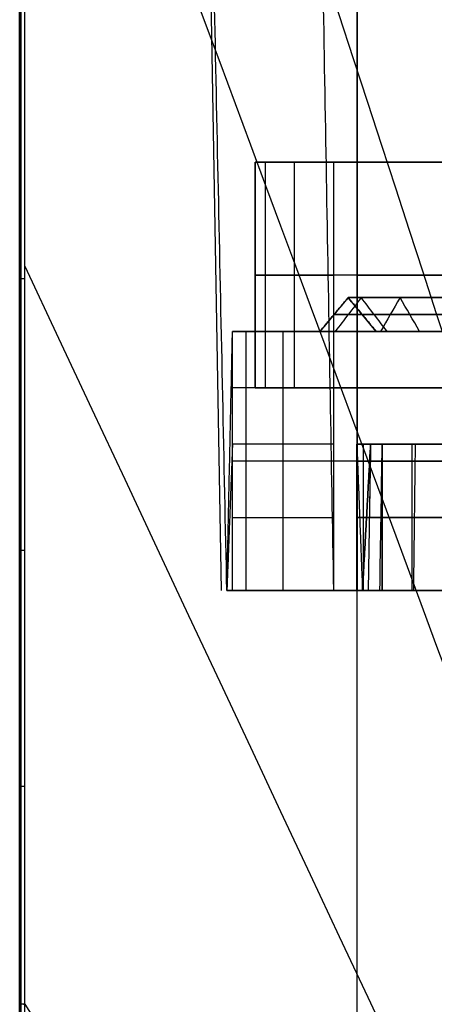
# Model space of a CAD drawing. Header units: millimetres. Extents: x -41.5 to 3, y 0 to 43.
# Tile 3 of 16: x -41.5 to -37.8, y 25.5 to 34.3. Entities that reach past the tile are written whole.
import ezdxf

# ---------------------------------------------------------------- set-up
doc = ezdxf.new("R2010")
doc.units = ezdxf.units.MM
doc.layers.add('METAL', color=7, linetype='Continuous')
doc.layers.add('METAL EXT', color=7, linetype='Continuous', true_color=0x292929)

msp = doc.modelspace()

# ---------------------------------------------------------------- linework, layer by layer
at = {"layer": 'METAL'}
for p, q in [((-39.4091, 31, 68.8796), (-39.4091, 33, 68.8796)), ((0.9091, 33, 68.775), (-39.4091, 33, 68.775)), ((-39.4091, 32, 134.7593), (-39.4091, 32, 3)), ((-31.4907, 32, 135.4591), (-38.7093, 32, 135.4591)), ((-38.5, 32, 2.0909), (-31.4907, 32, 2.0909)), ((-38.5818, 31.8, 69), (-38.8318, 31.5, 69)), ((-38.3318, 31.5, 69), (-38.5818, 31.8, 69)), ((-38.7068, 31.65, 11.0459), (-38.7068, 31.65, 126.9541)), ((-38.4568, 31.65, 11.0459), (-38.4568, 31.65, 126.9541)), ((-39.6091, 29.2, 68.8796), (-39.6091, 31.5, 68.8796)), ((-38.8318, 31.5, 68.775), (-39.6091, 31.5, 68.775)), ((-36.5818, 31.5, 68.025), (-38.3318, 31.5, 68.025)), ((0.9091, 31, 68.775), (-39.4091, 31, 68.775)), ((-37.6818, 30.5, 68.025), (-38.5045, 30.5, 68.025)), ((-38.5045, 29.2, 69), (-38.5045, 30.5, 69)), ((-38.3818, 30.5, 69), (-38.4045, 29.2, 69)), ((-37.5818, 30.5, 68.025), (-38.3818, 30.5, 68.025)), ((-39.6091, 30.35, 134.7593), (-39.6091, 30.35, 3)), ((-31.4907, 30.35, 135.6591), (-38.7093, 30.35, 135.6591)), ((-38.5, 30.35, 1.8909), (-31.4907, 30.35, 1.8909)), ((-38.5045, 29.85, 11.0459), (-38.5045, 29.85, 126.9541)), ((-38.3932, 29.85, 11.0459), (-38.3932, 29.85, 126.9541)), ((-38.5045, 29.2, 68.775), (-39.6091, 29.2, 68.775))]:
    msp.add_line(p, q, dxfattribs=at)
at = {"layer": 'METAL', "extrusion": (0, -1, 0)}
for centre, radius in [((-38.5, 3, -33), 0.9091), ((-38.5, 3, -31.5), 1.1091)]:
    msp.add_arc(centre, radius, 180, 270, dxfattribs=at)
at = {"layer": 'METAL', "extrusion": (0, 1, 0)}
for centre, radius in [((38.5, 3, 32), 0.9091), ((38.5, 3, 31), 0.9091), ((38.5, 3, 30.35), 1.1091)]:
    msp.add_arc(centre, radius, 270, 0, dxfattribs=at)
at = {"layer": 'METAL'}
for points, degree in [([(-39.4091, 31, 3), (-39.4091, 33, 3)], 1), ([(-39.4091, 33, 134.7593), (-39.4091, 31, 134.7593)], 1), ([(-38.7093, 33, 135.4591), (-38.8314, 33, 135.4591), (-39.0756, 33, 135.3937), (-39.3437, 33, 135.1256), (-39.4091, 33, 134.8814), (-39.4091, 33, 134.7593)], 3), ([(-39.4091, 33, 3), (-39.4091, 33, 134.7593)], 1), ([(-39.4091, 31, 134.7593), (-39.4091, 33, 134.7593)], 1), ([(-39.3154, 31, 135.1092), (-39.3154, 33, 135.1092)], 1), ([(-39.0592, 31, 135.3654), (-39.0592, 33, 135.3654)], 1), ([(-38.7093, 31, 135.4591), (-38.7093, 33, 135.4591)], 1), ([(-38.7093, 33, 135.4591), (-31.4907, 33, 135.4591)], 1), ([(-38.7093, 31, 135.4591), (-38.7093, 33, 135.4591)], 1), ([(-38.5, 33, 2.0909), (-38.5, 31, 2.0909)], 1), ([(-31.4907, 33, 2.0909), (-38.5, 33, 2.0909)], 1), ([(-39.4091, 32, 134.7593), (-39.4091, 32, 134.8814), (-39.3437, 32, 135.1256), (-39.0756, 32, 135.3937), (-38.8314, 32, 135.4591), (-38.7093, 32, 135.4591)], 3), ([(-38.5818, 31.8, 11.0459), (-38.8318, 31.5, 11.0459)], 1), ([(-38.8318, 31.5, 126.9541), (-38.5818, 31.8, 126.9541)], 1), ([(-38.5818, 31.8, 126.9541), (-38.6651, 31.7, 126.9541), (-38.7485, 31.6, 126.9541), (-38.8318, 31.5, 126.9541)], 3), ([(-38.4656, 31.8, 127.533), (-38.5424, 31.7, 127.5653), (-38.6193, 31.6, 127.5976), (-38.6961, 31.5, 127.6299)], 3), ([(-38.4656, 31.8, 10.467), (-38.5424, 31.7, 10.4347), (-38.6193, 31.6, 10.4024), (-38.6961, 31.5, 10.3701)], 3), ([(-38.5818, 31.8, 126.9541), (-38.5818, 31.8, 11.0459)], 1), ([(-38.5818, 31.8, 126.9541), (-38.3318, 31.5, 126.9541)], 1), ([(-38.3318, 31.5, 11.0459), (-38.5818, 31.8, 11.0459)], 1), ([(-38.3318, 31.5, 126.9541), (-38.4151, 31.6, 126.9541), (-38.4985, 31.7, 126.9541), (-38.5818, 31.8, 126.9541)], 3), ([(-38.2352, 31.5, 10.564), (-38.312, 31.6, 10.5317), (-38.3888, 31.7, 10.4994), (-38.4656, 31.8, 10.467)], 3), ([(-38.2352, 31.5, 127.436), (-38.312, 31.6, 127.4683), (-38.3888, 31.7, 127.5006), (-38.4656, 31.8, 127.533)], 3), ([(-38.1202, 31.8, 128.0366), (-38.178, 31.7, 128.0967), (-38.2358, 31.6, 128.1567), (-38.2935, 31.5, 128.2168)], 3), ([(-38.1202, 31.8, 9.9634), (-38.178, 31.7, 9.9033), (-38.2358, 31.6, 9.8433), (-38.2935, 31.5, 9.7832)], 3), ([(-37.9468, 31.5, 10.1435), (-38.0046, 31.6, 10.0835), (-38.0624, 31.7, 10.0234), (-38.1202, 31.8, 9.9634)], 3), ([(-37.9468, 31.5, 127.8565), (-38.0046, 31.6, 127.9165), (-38.0624, 31.7, 127.9766), (-38.1202, 31.8, 128.0366)], 3), ([(-39.6591, 29.2, 3), (-39.6091, 31.5, 3)], 1), ([(-39.6091, 30.5, 134.7593), (-39.6091, 31.5, 134.7593)], 1), ([(-39.6091, 31.5, 134.7593), (-39.6091, 31.5, 134.9163), (-39.525, 31.5, 135.2302), (-39.1802, 31.5, 135.575), (-38.8663, 31.5, 135.6591), (-38.7093, 31.5, 135.6591)], 3), ([(-39.6091, 31.5, 3), (-39.6091, 31.5, 134.7593)], 1), ([(-39.6091, 30.5, 134.7593), (-39.6091, 31.5, 134.7593)], 1), ([(-39.4886, 30.5, 135.2092), (-39.4886, 31.5, 135.2092)], 1), ([(-39.1592, 30.5, 135.5386), (-39.1592, 31.5, 135.5386)], 1), ([(-38.8318, 31.5, 126.9541), (-38.8318, 31.5, 11.0459)], 1), ([(-38.7093, 30.5, 135.6591), (-38.7093, 31.5, 135.6591)], 1), ([(-38.7093, 31.5, 135.6591), (-31.4907, 31.5, 135.6591)], 1), ([(-38.7093, 30.5, 135.6591), (-38.7093, 31.5, 135.6591)], 1), ([(-38.5, 31.5, 1.8909), (-38.5, 29.2, 1.8409)], 1), ([(-31.4907, 31.5, 1.8909), (-38.5, 31.5, 1.8909)], 1), ([(-38.3318, 31.5, 11.0459), (-38.3318, 31.5, 126.9541)], 1), ([(-38.7093, 31, 135.6591), (-38.8663, 31, 135.6591), (-39.1802, 31, 135.575), (-39.525, 31, 135.2302), (-39.6091, 31, 134.9163), (-39.6091, 31, 134.7593)], 3), ([(-39.4091, 31, 3), (-39.4091, 31, 134.7593)], 1), ([(-39.4091, 31, 134.7593), (-39.4091, 31, 134.8814), (-39.3437, 31, 135.1256), (-39.0756, 31, 135.3937), (-38.8314, 31, 135.4591), (-38.7093, 31, 135.4591)], 3), ([(-38.7093, 31, 135.4591), (-31.4907, 31, 135.4591)], 1), ([(-31.4907, 31, 2.0909), (-38.5, 31, 2.0909)], 1), ([(-39.6091, 30.5, 134.7593), (-39.6591, 29.2, 134.7593)], 1), ([(-38.7093, 30.5, 135.6591), (-38.8663, 30.5, 135.6591), (-39.1802, 30.5, 135.575), (-39.525, 30.5, 135.2302), (-39.6091, 30.5, 134.9163), (-39.6091, 30.5, 134.7593)], 3), ([(-39.6091, 29.2, 134.7593), (-39.6091, 30.5, 134.7593)], 1), ([(-39.4886, 29.2, 135.2092), (-39.4886, 30.5, 135.2092)], 1), ([(-39.1592, 29.2, 135.5386), (-39.1592, 30.5, 135.5386)], 1), ([(-38.7093, 29.2, 135.7091), (-38.7093, 30.5, 135.6591)], 1), ([(-38.7093, 29.2, 135.6591), (-38.7093, 30.5, 135.6591)], 1), ([(-38.5045, 30.5, 11.0459), (-38.5045, 30.5, 126.9541)], 1), ([(-38.5045, 30.5, 126.9541), (-38.4545, 29.2, 126.9541)], 1), ([(-38.5045, 30.5, 11.0459), (-38.4545, 29.2, 11.0459)], 1), ([(-38.5045, 29.2, 126.9541), (-38.5045, 30.5, 126.9541)], 1), ([(-38.5045, 29.2, 11.0459), (-38.5045, 30.5, 11.0459)], 1), ([(-38.3818, 30.5, 126.9541), (-38.4545, 29.2, 126.9541)], 1), ([(-38.4545, 29.2, 11.0459), (-38.3818, 30.5, 11.0459)], 1), ([(-38.4466, 29.2, 127.3565), (-38.4466, 30.5, 127.3565)], 1), ([(-38.4464, 29.2, 10.643), (-38.4464, 30.5, 10.643)], 1), ([(-38.3818, 30.5, 126.9541), (-38.3852, 30.308, 126.9541), (-38.3885, 30.1159, 126.9541), (-38.3919, 29.9239, 126.9541)], 3), ([(-38.3818, 30.5, 11.0459), (-38.3818, 30.5, 126.9541)], 1), ([(-38.2819, 30.5, 127.454), (-38.2888, 30.0667, 127.4569), (-38.2958, 29.6333, 127.4598), (-38.3028, 29.2, 127.4628)], 3), ([(-38.2819, 30.5, 10.546), (-38.2888, 30.0667, 10.5431), (-38.2958, 29.6333, 10.5402), (-38.3028, 29.2, 10.5372)], 3), ([(-38.2779, 29.2, 127.7239), (-38.2779, 30.5, 127.7239)], 1), ([(-38.2777, 29.2, 10.2758), (-38.2777, 30.5, 10.2758)], 1), ([(-38.0128, 29.2, 128.03), (-38.0128, 30.5, 128.03)], 1), ([(-38.0125, 29.2, 9.9698), (-38.0125, 30.5, 9.9698)], 1), ([(-37.9865, 30.5, 127.8877), (-37.9918, 30.0667, 127.8931), (-37.9971, 29.6333, 127.8985), (-38.0023, 29.2, 127.9039)], 3), ([(-37.9865, 30.5, 10.1123), (-37.9918, 30.0667, 10.1069), (-37.9971, 29.6333, 10.1015), (-38.0023, 29.2, 10.0961)], 3), ([(-39.6091, 29.85, 134.7593), (-39.6091, 29.85, 134.9163), (-39.525, 29.85, 135.2302), (-39.1802, 29.85, 135.575), (-38.8663, 29.85, 135.6591), (-38.7093, 29.85, 135.6591)], 3), ([(-39.6591, 29.2, 134.7593), (-39.6548, 29.2, 134.9207), (-39.5596, 29.2, 135.2457), (-39.1957, 29.2, 135.6096), (-38.8707, 29.2, 135.7048), (-38.7093, 29.2, 135.7091)], 3), ([(-39.6591, 29.2, 134.7593), (-39.6591, 29.2, 3)], 1), ([(-39.6591, 29.2, 3), (-39.6591, 29.2, 134.7593)], 1), ([(-39.6591, 29.2, 134.7593), (-39.6548, 29.2, 134.9207), (-39.5596, 29.2, 135.2457), (-39.1957, 29.2, 135.6096), (-38.8707, 29.2, 135.7048), (-38.7093, 29.2, 135.7091)], 3), ([(-31.4907, 29.2, 135.7091), (-38.7093, 29.2, 135.7091)], 1), ([(-38.7093, 29.2, 135.7091), (-31.4907, 29.2, 135.7091)], 1), ([(-38.5, 29.2, 1.8409), (-31.4907, 29.2, 1.8409)], 1), ([(-31.4907, 29.2, 1.8409), (-38.5, 29.2, 1.8409)], 1), ([(-38.4545, 29.2, 11.0459), (-38.4545, 29.2, 126.9541)], 1), ([(-38.4545, 29.2, 126.9541), (-38.4545, 29.2, 11.0459)], 1), ([(-38.4545, 29.2, 126.9541), (-38.4523, 29.2, 127.0856), (-38.4105, 29.2, 127.3372), (-38.2414, 29.2, 127.6907), (-37.9791, 29.2, 127.9876), (-37.6491, 29.2, 128.1994), (-37.2721, 29.2, 128.3146), (-36.8771, 29.2, 128.3219), (-36.6309, 29.2, 128.2549), (-36.5104, 29.2, 128.2021)], 3), ([(-38.4545, 29.2, 126.9541), (-38.4545, 29.2, 11.0459)], 1), ([(-36.5104, 29.2, 9.7979), (-36.6314, 29.2, 9.745), (-36.8781, 29.2, 9.6779), (-37.2739, 29.2, 9.6859), (-37.6483, 29.2, 9.8004), (-37.979, 29.2, 10.0123), (-38.2412, 29.2, 10.3091), (-38.4103, 29.2, 10.6622), (-38.4523, 29.2, 10.9141), (-38.4545, 29.2, 11.0459)], 3)]:
    msp.add_open_spline(points, degree=degree, dxfattribs=at)
for points, knots in [([(-36.4573, 31.8, 9.6822), (-36.6388, 31.8, 9.5991), (-37.0322, 31.8, 9.5063), (-37.6364, 31.8, 9.6086), (-38.1538, 31.8, 9.9389), (-38.5015, 31.8, 10.4469), (-38.5818, 31.8, 10.8456), (-38.5818, 31.8, 11.0459)], [-3.053019, -3.053019, -3.053019, -3.053019, -2.449778, -1.830339, -1.230465, -0.605559, 0, 0, 0, 0]), ([(-38.5818, 31.8, 126.9541), (-38.5818, 31.8, 127.1544), (-38.5015, 31.8, 127.5531), (-38.1538, 31.8, 128.0611), (-37.6364, 31.8, 128.3914), (-37.0322, 31.8, 128.4937), (-36.6388, 31.8, 128.4009), (-36.4573, 31.8, 128.3178)], [-3.053018, -3.053018, -3.053018, -3.053018, -2.447457, -1.822552, -1.222678, -0.603239, 0, 0, 0, 0]), ([(-38.7068, 31.65, 126.9541), (-38.7068, 31.65, 126.9541), (-38.7068, 31.65, 127.1708), (-38.6196, 31.65, 127.6036), (-38.2436, 31.65, 128.1529), (-37.682, 31.65, 128.5114), (-37.0287, 31.65, 128.622), (-36.6016, 31.65, 128.5214), (-36.4053, 31.65, 128.4315)], [-0.0000004, -0.0000004, -0.0000004, -0.0000004, 0, 0.1983477, 0.4030324, 0.5995179, 0.802412, 0.9999995, 0.9999995, 0.9999995, 0.9999995]), ([(-36.4053, 31.65, 9.5685), (-36.6016, 31.65, 9.4786), (-37.0287, 31.65, 9.378), (-37.682, 31.65, 9.4886), (-38.2436, 31.65, 9.8471), (-38.6196, 31.65, 10.3964), (-38.7068, 31.65, 10.8292), (-38.7068, 31.65, 11.0459)], [0.0000007, 0.0000007, 0.0000007, 0.0000007, 0.197588, 0.4004821, 0.5969676, 0.8016523, 0.9999999, 0.9999999, 0.9999999, 0.9999999]), ([(-36.5094, 31.65, 9.7958), (-36.6759, 31.65, 9.7195), (-37.0357, 31.65, 9.6346), (-37.5908, 31.65, 9.7286), (-38.0641, 31.65, 10.0308), (-38.3835, 31.65, 10.4974), (-38.4568, 31.65, 10.8621), (-38.4568, 31.65, 11.0459)], [0.000001, 0.000001, 0.000001, 0.000001, 0.197588, 0.4004821, 0.5969676, 0.8016523, 0.9999996, 0.9999996, 0.9999996, 0.9999996]), ([(-38.4568, 31.65, 126.9541), (-38.4568, 31.65, 126.9541), (-38.4568, 31.65, 127.1379), (-38.3835, 31.65, 127.5026), (-38.0641, 31.65, 127.9692), (-37.5908, 31.65, 128.2714), (-37.0357, 31.65, 128.3654), (-36.6759, 31.65, 128.2805), (-36.5094, 31.65, 128.2042)], [-0.0000003, -0.0000003, -0.0000003, -0.0000003, 0, 0.1983477, 0.4030324, 0.5995179, 0.802412, 0.9999989, 0.9999989, 0.9999989, 0.9999989]), ([(-38.8318, 31.5, 11.0459), (-38.8318, 31.5, 10.8128), (-38.7376, 31.5, 10.3459), (-38.3334, 31.5, 9.7553), (-37.7277, 31.5, 9.3686), (-37.0252, 31.5, 9.2497), (-36.5645, 31.5, 9.3581), (-36.3533, 31.5, 9.4549)], [-3.56181, -3.56181, -3.56181, -3.56181, -2.855333, -2.126284, -1.426439, -0.703768, 0, 0, 0, 0]), ([(-36.3533, 31.5, 128.5451), (-36.5645, 31.5, 128.6419), (-37.0252, 31.5, 128.7503), (-37.7277, 31.5, 128.6314), (-38.3334, 31.5, 128.2447), (-38.7376, 31.5, 127.6541), (-38.8318, 31.5, 127.1872), (-38.8318, 31.5, 126.9541)], [-3.561812, -3.561812, -3.561812, -3.561812, -2.858041, -2.135371, -1.435527, -0.706479, 0, 0, 0, 0]), ([(-38.3318, 31.5, 126.9541), (-38.3318, 31.5, 127.1215), (-38.2655, 31.5, 127.452), (-37.9743, 31.5, 127.8774), (-37.5451, 31.5, 128.1514), (-37.0392, 31.5, 128.2371), (-36.7131, 31.5, 128.16), (-36.5614, 31.5, 128.0905)], [-2.544212, -2.544212, -2.544212, -2.544212, -2.039573, -1.518812, -1.018911, -0.502706, 0, 0, 0, 0]), ([(-36.5614, 31.5, 9.9095), (-36.7131, 31.5, 9.84), (-37.0392, 31.5, 9.7629), (-37.5451, 31.5, 9.8486), (-37.9743, 31.5, 10.1226), (-38.2655, 31.5, 10.548), (-38.3318, 31.5, 10.8785), (-38.3318, 31.5, 11.0459)], [-2.544211, -2.544211, -2.544211, -2.544211, -2.041508, -1.525302, -1.025401, -0.504639, 0, 0, 0, 0]), ([(-38.5045, 30.5, 126.9541), (-38.5045, 30.5, 127.0896), (-38.4658, 30.5, 127.3616), (-38.2937, 30.5, 127.7345), (-38.0264, 30.5, 128.044), (-37.6815, 30.5, 128.2658), (-37.2885, 30.5, 128.3806), (-36.8772, 30.5, 128.3823), (-36.6129, 30.5, 128.3041), (-36.4895, 30.5, 128.2476)], [0, 0, 0, 0, 0.41171, 0.821101, 1.231416, 1.638832, 2.048345, 2.459698, 2.872037, 2.872037, 2.872037, 2.872037]), ([(-36.4895, 30.5, 9.7525), (-36.6133, 30.5, 9.6958), (-36.878, 30.5, 9.6175), (-37.2892, 30.5, 9.6195), (-37.6816, 30.5, 9.7344), (-38.0262, 30.5, 9.9558), (-38.2935, 30.5, 10.2652), (-38.4657, 30.5, 10.6381), (-38.5045, 30.5, 10.9102), (-38.5045, 30.5, 11.0459)], [0, 0, 0, 0, 0.413425, 0.824997, 1.232913, 1.640325, 2.050584, 2.45981, 2.872021, 2.872021, 2.872021, 2.872021]), ([(-36.5406, 30.5, 128.136), (-36.6983, 30.5, 128.2082), (-37.0419, 30.5, 128.289), (-37.5674, 30.5, 128.1981), (-38.0145, 30.5, 127.9095), (-38.3129, 30.5, 127.4705), (-38.3818, 30.5, 127.1268), (-38.3818, 30.5, 126.9541)], [0, 0, 0, 0, 0.524818, 1.066401, 1.58629, 2.123136, 2.645944, 2.645944, 2.645944, 2.645944]), ([(-36.5406, 30.5, 9.864), (-36.6983, 30.5, 9.7918), (-37.0419, 30.5, 9.711), (-37.5674, 30.5, 9.8019), (-38.0145, 30.5, 10.0905), (-38.3129, 30.5, 10.5295), (-38.3818, 30.5, 10.8732), (-38.3818, 30.5, 11.0459)], [-2.645944, -2.645944, -2.645944, -2.645944, -2.121127, -1.579543, -1.059654, -0.522808, 0, 0, 0, 0]), ([(-38.5045, 29.85, 126.9541), (-38.5045, 29.85, 127.0896), (-38.4658, 29.85, 127.3616), (-38.2937, 29.85, 127.7345), (-38.0264, 29.85, 128.044), (-37.6815, 29.85, 128.2658), (-37.2885, 29.85, 128.3806), (-36.8772, 29.85, 128.3823), (-36.6129, 29.85, 128.3041), (-36.4895, 29.85, 128.2475), (-36.4895, 29.85, 128.2475)], [0.0290549, 0.0290549, 0.0290549, 0.0290549, 0.1640869, 0.2983585, 0.432933, 0.5665566, 0.7008681, 0.835783, 0.9710212, 0.9710233, 0.9710233, 0.9710233, 0.9710233]), ([(-36.4895, 29.85, 9.7525), (-36.4895, 29.85, 9.7525), (-36.6133, 29.85, 9.6958), (-36.878, 29.85, 9.6175), (-37.2892, 29.85, 9.6195), (-37.6816, 29.85, 9.7344), (-38.0262, 29.85, 9.9558), (-38.2935, 29.85, 10.2652), (-38.4657, 29.85, 10.6381), (-38.5045, 29.85, 10.9102), (-38.5045, 29.85, 11.0459), (-38.5045, 29.85, 11.0459)], [0.0290538, 0.0290538, 0.0290538, 0.0290538, 0.029055, 0.1646504, 0.2996379, 0.4334263, 0.5670497, 0.7016066, 0.8358247, 0.9710218, 0.9710219, 0.9710219, 0.9710219, 0.9710219]), ([(-36.5359, 29.85, 128.1463), (-36.6949, 29.85, 128.2191), (-37.0416, 29.85, 128.3006), (-37.5716, 29.85, 128.209), (-38.0227, 29.85, 127.9178), (-38.3236, 29.85, 127.4751), (-38.3932, 29.85, 127.1283), (-38.3932, 29.85, 126.9541)], [0.0000005, 0.0000005, 0.0000005, 0.0000005, 0.1983476, 0.4030323, 0.5995177, 0.8024118, 1, 1, 1, 1]), ([(-38.3932, 29.85, 11.0459), (-38.3932, 29.85, 10.8717), (-38.3236, 29.85, 10.5249), (-38.0227, 29.85, 10.0822), (-37.5716, 29.85, 9.791), (-37.0416, 29.85, 9.6994), (-36.6949, 29.85, 9.7809), (-36.5359, 29.85, 9.8537)], [0.0000004, 0.0000004, 0.0000004, 0.0000004, 0.197588, 0.4004821, 0.5969676, 0.8016523, 0.9999998, 0.9999998, 0.9999998, 0.9999998]), ([(-38.4545, 29.2, 126.9541), (-38.4567, 29.2, 127.0882), (-38.4232, 29.2, 127.3568), (-38.2614, 29.2, 127.7231), (-38.0057, 29.2, 128.0252), (-37.6729, 29.2, 128.2392), (-37.2916, 29.2, 128.3466), (-36.8905, 29.2, 128.3416), (-36.6316, 29.2, 128.26), (-36.5104, 29.2, 128.2021)], [0, 0, 0, 0, 0.41171, 0.821101, 1.231416, 1.638832, 2.048345, 2.459698, 2.872038, 2.872038, 2.872038, 2.872038]), ([(-36.5104, 29.2, 9.7979), (-36.6319, 29.2, 9.7398), (-36.8913, 29.2, 9.6582), (-37.2923, 29.2, 9.6536), (-37.6731, 29.2, 9.761), (-38.0055, 29.2, 9.9746), (-38.2612, 29.2, 10.2766), (-38.4232, 29.2, 10.6429), (-38.4567, 29.2, 10.9116), (-38.4545, 29.2, 11.0459)], [0, 0, 0, 0, 0.413426, 0.824997, 1.232913, 1.640326, 2.050584, 2.45981, 2.872022, 2.872022, 2.872022, 2.872022]), ([(-36.5104, 29.2, 128.2021), (-36.6316, 29.2, 128.26), (-36.8905, 29.2, 128.3416), (-37.2916, 29.2, 128.3466), (-37.6729, 29.2, 128.2392), (-38.0057, 29.2, 128.0252), (-38.2614, 29.2, 127.7231), (-38.4232, 29.2, 127.3568), (-38.4567, 29.2, 127.0882), (-38.4545, 29.2, 126.9541)], [0, 0, 0, 0, 0.41234, 0.823693, 1.233206, 1.640622, 2.050937, 2.460329, 2.872038, 2.872038, 2.872038, 2.872038]), ([(-38.4545, 29.2, 11.0459), (-38.4567, 29.2, 10.9116), (-38.4232, 29.2, 10.6429), (-38.2612, 29.2, 10.2766), (-38.0055, 29.2, 9.9746), (-37.6731, 29.2, 9.761), (-37.2923, 29.2, 9.6536), (-36.8913, 29.2, 9.6582), (-36.6319, 29.2, 9.7398), (-36.5104, 29.2, 9.7979)], [0, 0, 0, 0, 0.412211, 0.821437, 1.231696, 1.639109, 2.047024, 2.458596, 2.872022, 2.872022, 2.872022, 2.872022])]:
    msp.add_open_spline(points, degree=3, knots=knots, dxfattribs=at)
msp.add_rational_spline([(-38.5, 29.2, 1.8409), (-39.6341, 29.2, 1.8659), (-39.6591, 29.2, 3)], [1, 0.707106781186, 1], degree=2, dxfattribs=at)
msp.add_rational_spline([(-38.5, 29.2, 1.8409), (-39.6341, 29.2, 1.8659), (-39.6591, 29.2, 3)], [1, 0.707106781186, 1], degree=2, dxfattribs=at)
at = {"layer": 'METAL EXT'}
for p, q in [((-41.5, 6.3, 70.4753), (-41.5, 43, 70.4753)), ((-39.95, 43, 69.0001), (-39.7091, 29.2, 69.0001))]:
    msp.add_line(p, q, dxfattribs=at)
at = {"layer": 'METAL EXT', "extrusion": (3.25429e-11, -1, 1.46967e-07)}
msp.add_arc((-41.4, 137.9464, -25.5301), 0.1, 123.61844, 180, dxfattribs=at)
at = {"layer": 'METAL EXT'}
for points, degree in [([(-41.5, 25.5301, 137.9464), (-41.5, 26.0769, 137.9464), (-41.5, 27.2167, 137.9464), (-41.5, 28.9953, 137.9464), (-41.5, 31.0543, 137.9464), (-41.5, 33.3345, 137.9464), (-41.5, 35.6906, 137.9464), (-41.5, 38.0212, 137.9464), (-41.5, 40.3643, 137.9464), (-41.5, 42.1015, 137.9464), (-41.5, 43, 137.9464)], 3), ([(-41.5, 43, 3), (-41.5, 6.3, 3)], 1), ([(-39.6591, 29.2, 3), (-39.95, 43, 3)], 1), ([(-39.6591, 29.2, 134.7593), (-39.95, 43, 135.0002)], 1), ([(-38.7093, 29.2, 135.7091), (-38.9502, 43, 136)], 1), ([(-38.5, 6.3), (-38.5, 43)], 1), ([(-38.5, 43, 1.55), (-38.5, 29.2, 1.8409)], 1), ([(-41.4554, 25.5301, 138.0296), (-41.4554, 42.8633, 138.0296)], 1), ([(-31.8, 13.3, 151), (-31.7672, 13.1997, 146.6545), (-34.9857, 23.0541, 142.3311), (-41.4554, 42.8633, 138.0296)], 3), ([(-41.4554, 38.549, 138.0296), (-34.9857, 21.1614, 142.3311), (-31.7672, 12.479, 146.6545), (-31.8, 12.5017, 151)], 3), ([(-41.4554, 32.0778, 138.0296), (-34.9857, 18.3293, 142.3311), (-31.7672, 11.4058, 146.6545), (-31.8, 11.3074, 151)], 3), ([(-39.6591, 29.2, 134.7593), (-39.6675, 29.2, 135.0842), (-39.4317, 29.2, 135.4817), (-39.0342, 29.2, 135.7175), (-38.7093, 29.2, 135.7091)], 3), ([(-39.6591, 29.2, 3), (-39.6591, 29.2, 134.7593)], 1), ([(-38.7093, 29.2, 135.7091), (-31.4907, 29.2, 135.7091)], 1), ([(-31.4907, 29.2, 1.8409), (-38.5, 29.2, 1.8409)], 1), ([(-41.5, 25.5301, 137.9464), (-41.5, 25.1544, 137.9464), (-41.5, 24.3694, 137.9464), (-41.5, 23.1033, 137.9464), (-41.5, 21.7133, 137.9465), (-41.5, 20.1768, 137.9467), (-41.5, 18.4675, 137.9469), (-41.5, 16.5609, 137.9472), (-41.5, 14.4282, 137.9477), (-41.5, 12.0596, 137.9483), (-41.5, 9.4015, 137.9492), (-41.5, 7.373, 137.9501), (-41.5, 6.3, 137.9505)], 3), ([(-41.4554, 25.5301, 138.0296), (-34.9857, 15.4013, 142.3311), (-31.7672, 10.2534, 146.6545), (-31.8, 10.0863, 151)], 3)]:
    msp.add_open_spline(points, degree=degree, dxfattribs=at)
for points, knots in [([(-41.4881, 25.5301, 137.9936), (-41.4881, 26.1748, 137.9936), (-41.4881, 27.5181, 137.9936), (-41.4881, 29.6648, 137.9936), (-41.4881, 32.0425, 137.9936), (-41.4881, 34.6049, 137.9936), (-41.4881, 37.2525, 137.9936), (-41.4881, 39.9928, 137.9936), (-41.4881, 41.9104, 137.9936), (-41.4881, 42.9393, 137.9936), (-41.4881, 43, 137.9936)], [0.174699, 0.174699, 0.174699, 0.174699, 2.108636, 4.204689, 6.614795, 9.241838, 11.891695, 14.557822, 17.462582, 17.644575, 17.644575, 17.644575, 17.644575]), ([(-41.4899, 6.3, 137.9944), (-41.4897, 6.832, 137.9945), (-41.4892, 8.3594, 137.9948), (-41.4886, 10.7619, 137.9952), (-41.488, 13.4126, 137.9955), (-41.4876, 15.7626, 137.9957), (-41.4873, 17.8562, 137.9958), (-41.487, 19.7223, 137.9959), (-41.4869, 21.3903, 137.996), (-41.4868, 22.89, 137.996), (-41.4868, 24.2513, 137.9961), (-41.4868, 25.1159, 137.9961), (-41.4868, 25.5301, 137.9961)], [0.192314, 0.192314, 0.192314, 0.192314, 1.78841, 4.774572, 7.399753, 9.740558, 11.82453, 13.68065, 15.33872, 16.828525, 18.179846, 19.422463, 19.422463, 19.422463, 19.422463]), ([(-41.4604, 6.8, 138.03), (-41.4598, 7.9705, 138.03), (-41.459, 10.3199, 138.0296), (-41.4567, 15.0337, 138.0298), (-41.4558, 19.3494, 138.0297), (-41.4552, 23.2258, 138.0298), (-41.4554, 24.7646, 138.0296), (-41.4554, 25.5301, 138.0296)], [-18.730125, -18.730125, -18.730125, -18.730125, -15.218227, -11.706328, -4.682531, -2.341266, 0, 0, 0, 0])]:
    msp.add_open_spline(points, degree=3, knots=knots, dxfattribs=at)
for points, weights, degree in [([(-41.5, 31.9702, 137.9464), (-41.5, 31.9702, 137.9806), (-41.4838, 31.9702, 138.0107), (-41.4554, 31.9702, 138.0296)], [1.0630500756, 0.978983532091, 0.978983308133, 1.06304940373], 3), ([(-41.5, 29.5601, 137.9464), (-41.5, 29.5601, 137.9806), (-41.4838, 29.5601, 138.0107), (-41.4554, 29.5601, 138.0296)], [1.06305007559, 0.978983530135, 0.978983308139, 1.0630494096], 3), ([(-38.5, 29.2, 1.8409), (-39.6841, 29.2, 1.8159), (-39.6591, 29.2, 3)], [1, 0.707106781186, 1], 2), ([(-41.5, 27.4641, 137.9464), (-41.5, 27.4641, 137.9806), (-41.4838, 27.4641, 138.0107), (-41.4554, 27.4641, 138.0296)], [1.06305007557, 0.978983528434, 0.978983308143, 1.0630494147], 3), ([(-41.4654, 25.5301, 138.022), (-41.4622, 25.5301, 138.0248), (-41.4589, 25.5301, 138.0273), (-41.4554, 25.5301, 138.0296)], [1.03416965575, 1.04233339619, 1.05195998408, 1.06304941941], 3)]:
    msp.add_rational_spline(points, weights, degree=degree, dxfattribs=at)

doc.saveas('drawing.dxf')
